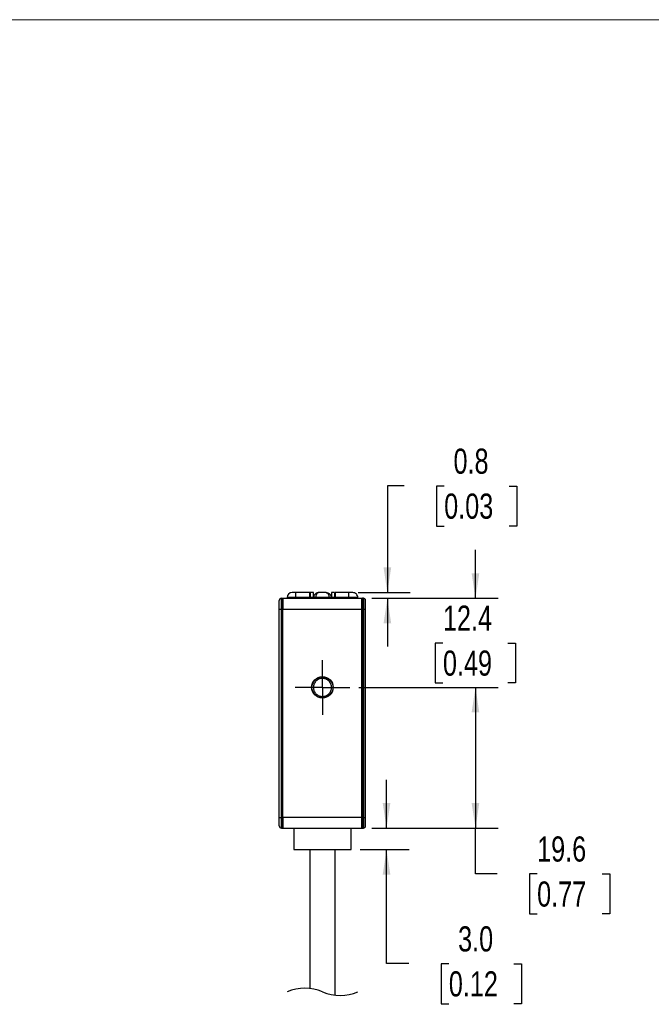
# Model space of a CAD drawing. Header units: millimetres. Extents: x 0 to 432, y 0 to 279.
# Tile 4 of 5: x 256 to 344, y 142 to 279. Entities that reach past the tile are written whole.
import ezdxf

# ---------------------------------------------------------------- set-up
doc = ezdxf.new("R2010")
doc.units = ezdxf.units.MM
doc.linetypes.add('CENTERX2', pattern=[20.32, 12.7, -2.54, 2.54, -2.54])
doc.layers.add('CENTER', color=40, linetype='CENTERX2')
doc.layers.add('DIMENSIONS', color=140, linetype='Continuous', lineweight=25)
doc.styles.add('SLDTEXTSTYLE0', font='TXT', dxfattribs={"width": 0.75})
doc.dimstyles.new('SLDDIMSTYLE0', dxfattribs={"dimtxt": 3.5, "dimasz": 3.5, "dimexe": 0, "dimexo": 0.0625, "dimgap": 0.875, "dimtad": 0, "dimtih": 1, "dimtoh": 1, "dimdec": 1, "dimrnd": 1e-09, "dimzin": 4, "dimdsep": 46, "dimtxsty": 'SLDTEXTSTYLE0', "dimsah": 1, "dimcen": 0.09, "dimadec": 0, "dimazin": 1, "dimtfac": 1, "dimtdec": 1, "dimtmove": 0, "dimatfit": 0, "dimfxl": 0, "dimfrac": 2, "dimtolj": 1, "dimtzin": 12, "dimarcsym": 0})
doc.dimstyles.new('SLDDIMSTYLE1', dxfattribs={"dimtxt": 3.5, "dimasz": 3.5, "dimexe": 0, "dimexo": 0.0625, "dimgap": 0.875, "dimtad": 0, "dimtih": 1, "dimtoh": 1, "dimdec": 1, "dimrnd": 1e-09, "dimzin": 12, "dimdsep": 46, "dimtxsty": 'SLDTEXTSTYLE0', "dimsah": 1, "dimcen": 0.09, "dimadec": 0, "dimazin": 3, "dimtfac": 1, "dimtdec": 1, "dimtofl": 0, "dimtmove": 0, "dimatfit": 3, "dimfxl": 0, "dimfrac": 2, "dimtolj": 1, "dimtzin": 12, "dimarcsym": 0})
doc.dimstyles.new('SLDDIMSTYLE4', dxfattribs={"dimtxt": 3.5, "dimasz": 3.5, "dimexe": 0, "dimexo": 0.0625, "dimgap": 0.875, "dimtad": 0, "dimtih": 1, "dimtoh": 1, "dimdec": 1, "dimrnd": 1e-09, "dimzin": 12, "dimdsep": 46, "dimtxsty": 'SLDTEXTSTYLE0', "dimsah": 1, "dimcen": 0.09, "dimadec": 0, "dimazin": 3, "dimtfac": 1, "dimtdec": 1, "dimtmove": 0, "dimatfit": 0, "dimfxl": 0, "dimfrac": 2, "dimtolj": 1, "dimtzin": 12, "dimarcsym": 0})
doc.dimstyles.new('SLDDIMSTYLE5', dxfattribs={"dimtxt": 3.5, "dimasz": 3.5, "dimexe": 0, "dimexo": 0.0625, "dimgap": 0.875, "dimtad": 0, "dimtih": 1, "dimtoh": 1, "dimdec": 1, "dimrnd": 1e-09, "dimdsep": 46, "dimtxsty": 'SLDTEXTSTYLE0', "dimsah": 1, "dimcen": 0.09, "dimadec": 0, "dimazin": 2, "dimtfac": 1, "dimtdec": 1, "dimtmove": 0, "dimatfit": 0, "dimfxl": 0, "dimfrac": 2, "dimtolj": 1, "dimtzin": 12, "dimarcsym": 0})

# ---------------------------------------------------------------- blocks, each defined once
blk = doc.blocks.new('_D_11')
at = {"layer": 'DIMENSIONS'}
for p, q in [((319.4, 198.82), (319.4, 205.55)), ((304.96, 198.82), (322.57, 198.82)), ((314.87, 192.59), (313.8, 192.59)), ((313.8, 192.59), (313.8, 187.03)), ((323.92, 192.59), (324.99, 192.59)), ((324.99, 192.59), (324.99, 187.03)), ((313.8, 187.03), (314.87, 187.03)), ((324.99, 187.03), (323.92, 187.03)), ((303.17, 186.42), (322.57, 186.42)), ((319.4, 186.42), (319.4, 179.69))]:
    blk.add_line(p, q, dxfattribs=at)
for points in [[(319.4, 198.82), (319.93, 202.32), (318.86, 202.32)], [(319.4, 186.42), (318.86, 182.92), (319.93, 182.92)]]:
    blk.add_solid(points, dxfattribs=at)
at = {"layer": 'DIMENSIONS', "char_height": 3.5, "attachment_point": 1, "style": 'SLDTEXTSTYLE0'}
for s, insert in [('12.4', (314.87, 197.81)), ('0.49', (314.87, 191.55))]:
    blk.add_mtext(s, dxfattribs=dict(at, insert=insert))
blk = doc.blocks.new('_D_12')
at = {"layer": 'DIMENSIONS'}
for p, q in [((303.17, 186.42), (322.57, 186.42)), ((319.4, 186.42), (319.4, 166.82)), ((304.96, 166.82), (322.57, 166.82)), ((319.4, 160.46), (319.4, 166.82)), ((322.43, 160.46), (319.4, 160.46)), ((327.98, 160.44), (326.92, 160.44)), ((326.92, 160.44), (326.92, 154.88)), ((337.04, 160.44), (338.1, 160.44)), ((338.1, 160.44), (338.1, 154.88)), ((326.92, 154.88), (327.98, 154.88)), ((338.1, 154.88), (337.04, 154.88))]:
    blk.add_line(p, q, dxfattribs=at)
for points in [[(319.4, 186.42), (318.86, 182.92), (319.93, 182.92)], [(319.4, 166.82), (319.93, 170.32), (318.86, 170.32)]]:
    blk.add_solid(points, dxfattribs=at)
at = {"layer": 'DIMENSIONS', "char_height": 3.5, "attachment_point": 1, "style": 'SLDTEXTSTYLE0'}
for s, insert in [('19.6', (327.98, 165.66)), ('0.77', (327.98, 159.39))]:
    blk.add_mtext(s, dxfattribs=dict(at, insert=insert))
blk = doc.blocks.new('_D_13')
at = {"layer": 'DIMENSIONS'}
for p, q in [((309.49, 214.48), (307.13, 214.48)), ((307.13, 214.48), (307.13, 199.62)), ((315.04, 214.45), (313.98, 214.45)), ((313.98, 214.45), (313.98, 208.89)), ((324.09, 214.45), (325.16, 214.45)), ((325.16, 214.45), (325.16, 208.89)), ((313.98, 208.89), (315.04, 208.89)), ((325.16, 208.89), (324.09, 208.89)), ((303.06, 199.62), (310.31, 199.62)), ((304.96, 198.82), (310.31, 198.82)), ((307.13, 198.82), (307.13, 192.09))]:
    blk.add_line(p, q, dxfattribs=at)
for points in [[(307.13, 199.62), (307.67, 203.12), (306.6, 203.12)], [(307.13, 198.82), (306.6, 195.32), (307.67, 195.32)]]:
    blk.add_solid(points, dxfattribs=at)
at = {"layer": 'DIMENSIONS', "char_height": 3.5, "attachment_point": 1, "style": 'SLDTEXTSTYLE0'}
for s, insert in [('0.8', (316.34, 219.67)), ('0.03', (315.04, 213.41))]:
    blk.add_mtext(s, dxfattribs=dict(at, insert=insert))
blk = doc.blocks.new('_D_14')
at = {"layer": 'DIMENSIONS'}
for p, q in [((307.02, 166.82), (307.02, 173.55)), ((304.96, 166.82), (310.19, 166.82)), ((303.36, 163.82), (310.19, 163.82)), ((307.02, 147.95), (307.02, 163.82)), ((310.13, 147.95), (307.02, 147.95)), ((315.69, 147.92), (314.62, 147.92)), ((314.62, 147.92), (314.62, 142.36)), ((324.74, 147.92), (325.8, 147.92)), ((325.8, 147.92), (325.8, 142.36)), ((314.62, 142.36), (315.69, 142.36)), ((325.8, 142.36), (324.74, 142.36))]:
    blk.add_line(p, q, dxfattribs=at)
for points in [[(307.02, 166.82), (307.55, 170.32), (306.48, 170.32)], [(307.02, 163.82), (306.48, 160.32), (307.55, 160.32)]]:
    blk.add_solid(points, dxfattribs=at)
at = {"layer": 'DIMENSIONS', "char_height": 3.5, "attachment_point": 1, "style": 'SLDTEXTSTYLE0'}
for s, insert in [('3.0', (316.98, 153.14)), ('0.12', (315.69, 146.88))]:
    blk.add_mtext(s, dxfattribs=dict(at, insert=insert))
blk = doc.blocks.new('SW_CENTERMARKSYMBOL_4')
at = {"layer": 'CENTER', "color": 0}
for p, q in [((0, 2.54), (0, 3.81)), ((0, 0), (0, 2.54)), ((-2.54, 0), (-3.81, 0)), ((0, 0), (-2.54, 0)), ((0, 0), (0, -2.54)), ((0, 0), (2.54, 0)), ((2.54, 0), (3.81, 0)), ((0, -2.54), (0, -3.81))]:
    blk.add_line(p, q, dxfattribs=at)

msp = doc.modelspace()

# ---------------------------------------------------------------- linework, layer by layer
at = {"color": 7, "linetype": 'Continuous', "lineweight": 18}
msp.add_line((0, 279.4), (431.8, 279.4), dxfattribs=at)
for p, q in [((293.17, 198.92), (293.17, 198.82)), ((294.39, 198.92), (293.17, 198.92)), ((294.39, 199.62), (293.87, 199.62)), ((294.39, 198.92), (294.39, 199.62)), ((296.32, 199.62), (294.39, 199.62)), ((296.32, 198.92), (294.39, 198.92)), ((294.39, 198.82), (294.39, 198.92)), ((296.32, 198.92), (296.32, 199.62)), ((296.32, 198.82), (296.32, 198.92)), ((296.84, 199.62), (296.39, 199.62)), ((296.39, 199.62), (296.39, 198.92)), ((296.84, 198.92), (296.39, 198.92)), ((296.39, 198.82), (296.39, 198.92)), ((296.84, 198.92), (296.84, 199.62)), ((296.84, 198.82), (296.84, 198.92)), ((297.17, 198.92), (296.87, 198.92)), ((296.87, 198.92), (296.87, 198.82)), ((299.02, 198.92), (297.17, 198.92)), ((297.17, 198.92), (297.17, 198.82)), ((298.62, 199.62), (297.57, 199.62)), ((299.32, 198.92), (299.02, 198.92)), ((299.02, 198.92), (299.02, 198.82)), ((299.32, 198.92), (299.32, 198.82)), ((299.79, 199.62), (299.34, 199.62)), ((299.34, 199.62), (299.34, 198.92)), ((299.79, 198.92), (299.34, 198.92)), ((299.34, 198.92), (299.34, 198.82)), ((299.79, 199.62), (299.79, 198.92)), ((299.79, 198.92), (299.79, 198.82)), ((299.87, 199.62), (299.87, 198.92)), ((301.79, 199.62), (299.87, 199.62)), ((301.79, 198.92), (299.87, 198.92)), ((299.87, 198.92), (299.87, 198.82)), ((301.79, 198.92), (301.79, 199.62)), ((302.32, 199.62), (301.79, 199.62)), ((303.02, 198.92), (301.79, 198.92)), ((301.79, 198.82), (301.79, 198.92)), ((303.02, 198.82), (303.02, 198.92)), ((292.09, 197.32), (292.09, 198.52)), ((292.39, 197.32), (292.39, 198.82)), ((292.39, 198.82), (292.49, 198.82)), ((292.49, 197.32), (292.49, 198.82)), ((292.49, 198.82), (292.59, 198.82)), ((292.49, 198.02), (292.59, 198.02)), ((292.49, 197.92), (292.59, 197.92)), ((292.59, 198.82), (292.59, 197.32)), ((292.59, 198.82), (303.59, 198.82)), ((303.59, 197.32), (303.59, 198.82)), ((303.59, 198.82), (303.69, 198.82)), ((303.59, 198.02), (303.69, 198.02)), ((303.69, 198.82), (303.69, 197.32)), ((303.79, 198.82), (303.69, 198.82)), ((303.79, 198.82), (303.79, 197.32)), ((304.09, 197.32), (304.09, 198.52)), ((292.09, 197.32), (292.39, 197.32)), ((292.09, 168.32), (292.09, 197.32)), ((292.39, 197.32), (292.49, 197.32)), ((292.39, 168.32), (292.39, 197.32)), ((292.49, 197.32), (292.49, 168.32)), ((292.59, 197.32), (303.59, 197.32)), ((292.59, 168.32), (292.59, 197.32)), ((303.59, 168.32), (303.59, 197.32)), ((303.69, 197.32), (303.79, 197.32)), ((303.69, 168.32), (303.69, 197.32)), ((303.79, 197.32), (304.09, 197.32)), ((303.79, 197.32), (303.79, 168.32)), ((304.09, 168.32), (304.09, 197.32)), ((292.09, 167.12), (292.09, 168.32)), ((292.09, 168.32), (292.39, 168.32)), ((292.39, 166.82), (292.39, 168.32)), ((292.49, 168.32), (292.39, 168.32)), ((292.49, 166.82), (292.49, 168.32)), ((292.59, 167.72), (292.49, 167.72)), ((292.49, 167.62), (292.59, 167.62)), ((303.59, 168.32), (292.59, 168.32)), ((292.59, 168.32), (292.59, 166.82)), ((303.59, 166.82), (303.59, 168.32)), ((303.69, 167.62), (303.59, 167.62)), ((303.79, 168.32), (303.69, 168.32)), ((303.69, 168.32), (303.69, 166.82)), ((303.79, 168.32), (303.79, 166.82)), ((303.79, 168.32), (304.09, 168.32)), ((304.09, 167.12), (304.09, 168.32)), ((292.39, 166.82), (292.49, 166.82)), ((292.49, 166.82), (292.59, 166.82)), ((292.59, 166.82), (303.59, 166.82)), ((294.09, 166.82), (294.09, 163.82)), ((302.09, 163.82), (302.09, 166.82)), ((303.59, 166.82), (303.69, 166.82)), ((303.69, 166.82), (303.79, 166.82)), ((294.09, 163.82), (298.09, 163.82)), ((296.36, 163.82), (296.36, 144.48)), ((298.09, 163.82), (302.09, 163.82)), ((299.86, 143.57), (299.86, 163.82))]:
    msp.add_line(p, q)
for radius in [1.5, 1.46]:
    msp.add_circle((298.09, 186.42), radius)
for centre, radius, start, end in [((293.87, 198.92), 0.7, 90, 180), ((302.32, 198.92), 0.7, 359.9999, 90.0001), ((292.39, 198.52), 0.3, 90.0002, 180.0001), ((303.79, 198.52), 0.3, 359.9999, 89.9998), ((292.39, 167.12), 0.3, 180.0002, 269.9998), ((303.79, 167.12), 0.3, 270.0002, 359.9998)]:
    msp.add_arc(centre, radius, start, end)
for points, knots in [([(297.57, 199.62), (297.51, 199.61), (297.4, 199.61), (297.23, 199.54), (297.09, 199.44), (296.98, 199.3), (296.91, 199.18), (296.87, 199.05), (296.87, 198.96), (296.87, 198.92)], [0, 0, 0, 0, 0.1573875, 0.2932584, 0.499619, 0.6315161, 0.7588813, 0.8817091, 1, 1, 1, 1]), ([(297.57, 199.62), (297.53, 199.61), (297.47, 199.6), (297.37, 199.53), (297.29, 199.43), (297.23, 199.3), (297.19, 199.18), (297.17, 199.05), (297.17, 198.96), (297.17, 198.92)], [0, 0, 0, 0, 0.113124, 0.221147, 0.4146, 0.555336, 0.702753, 0.852417, 1, 1, 1, 1]), ([(298.62, 199.62), (298.65, 199.61), (298.72, 199.6), (298.82, 199.53), (298.9, 199.43), (298.95, 199.3), (298.99, 199.18), (299.01, 199.05), (299.02, 198.96), (299.02, 198.92)], [0, 0, 0, 0, 0.113165, 0.221215, 0.414603, 0.555374, 0.702811, 0.852464, 1, 1, 1, 1]), ([(298.62, 199.62), (298.67, 199.61), (298.78, 199.61), (298.95, 199.54), (299.1, 199.44), (299.21, 199.3), (299.27, 199.18), (299.31, 199.05), (299.31, 198.96), (299.32, 198.92)], [0, 0, 0, 0, 0.157335, 0.293186, 0.499619, 0.631479, 0.75883, 0.881671, 1, 1, 1, 1]), ([(298.56, 185.24), (298.4, 185.2), (298.1, 185.11), (297.69, 185.2), (297.39, 185.35), (297.19, 185.52), (297.03, 185.72), (296.87, 186.01), (296.8, 186.42), (296.87, 186.82), (297.03, 187.12), (297.19, 187.32), (297.39, 187.48), (297.69, 187.63), (298.09, 187.71), (298.5, 187.63), (298.79, 187.48), (298.99, 187.32), (299.16, 187.12), (299.31, 186.82), (299.39, 186.42), (299.31, 186.01), (299.16, 185.72), (298.99, 185.52), (298.79, 185.35), (298.64, 185.28), (298.56, 185.24)], [0, 0, 0, 0, 0.059861, 0.119721, 0.152257, 0.184861, 0.217397, 0.25, 0.309861, 0.369721, 0.402257, 0.434861, 0.467397, 0.5, 0.559861, 0.619721, 0.652257, 0.684861, 0.717397, 0.75, 0.809861, 0.869721, 0.902257, 0.934861, 0.967397, 1, 1, 1, 1])]:
    msp.add_open_spline(points, degree=3, knots=knots)
at = {"layer": 'DIMENSIONS', "color": 140}
for centre, start, end in [((295.65, 138.11), 67.3801, 112.6199), ((300.57, 149.93), 247.3801, 292.6199)]:
    msp.add_arc(centre, 6.4, start, end, dxfattribs=at)

# ---------------------------------------------------------------- block references
at = {"layer": 'CENTER'}
msp.add_blockref('SW_CENTERMARKSYMBOL_4', (298.09, 186.42), dxfattribs=at)

# ---------------------------------------------------------------- dimensions: what is measured, and where the dimension line sits
at = {"layer": 'DIMENSIONS'}
for base, p1, p2, dimstyle, picture, middle in [((307.13, 199.62), (303.69, 198.82), (301.79, 199.62), 'SLDDIMSTYLE5', '_D_13', (307.13, 214.48)), ((319.4, 198.82), (301.9, 186.42), (303.69, 198.82), 'SLDDIMSTYLE4', '_D_11', (319.4, 192.62)), ((319.4, 166.82), (301.9, 186.42), (303.69, 166.82), 'SLDDIMSTYLE1', '_D_12', (319.4, 160.46)), ((307.02, 163.82), (303.69, 166.82), (302.09, 163.82), 'SLDDIMSTYLE0', '_D_14', (307.02, 147.95))]:
    dim = msp.add_linear_dim(base=base, p1=p1, p2=p2, angle=90, dimstyle=dimstyle, dxfattribs=at)
    dim.commit()
    dim.dimension.update_dxf_attribs({"geometry": picture, "text_midpoint": middle, "dimtype": 160})

doc.saveas('drawing.dxf')
